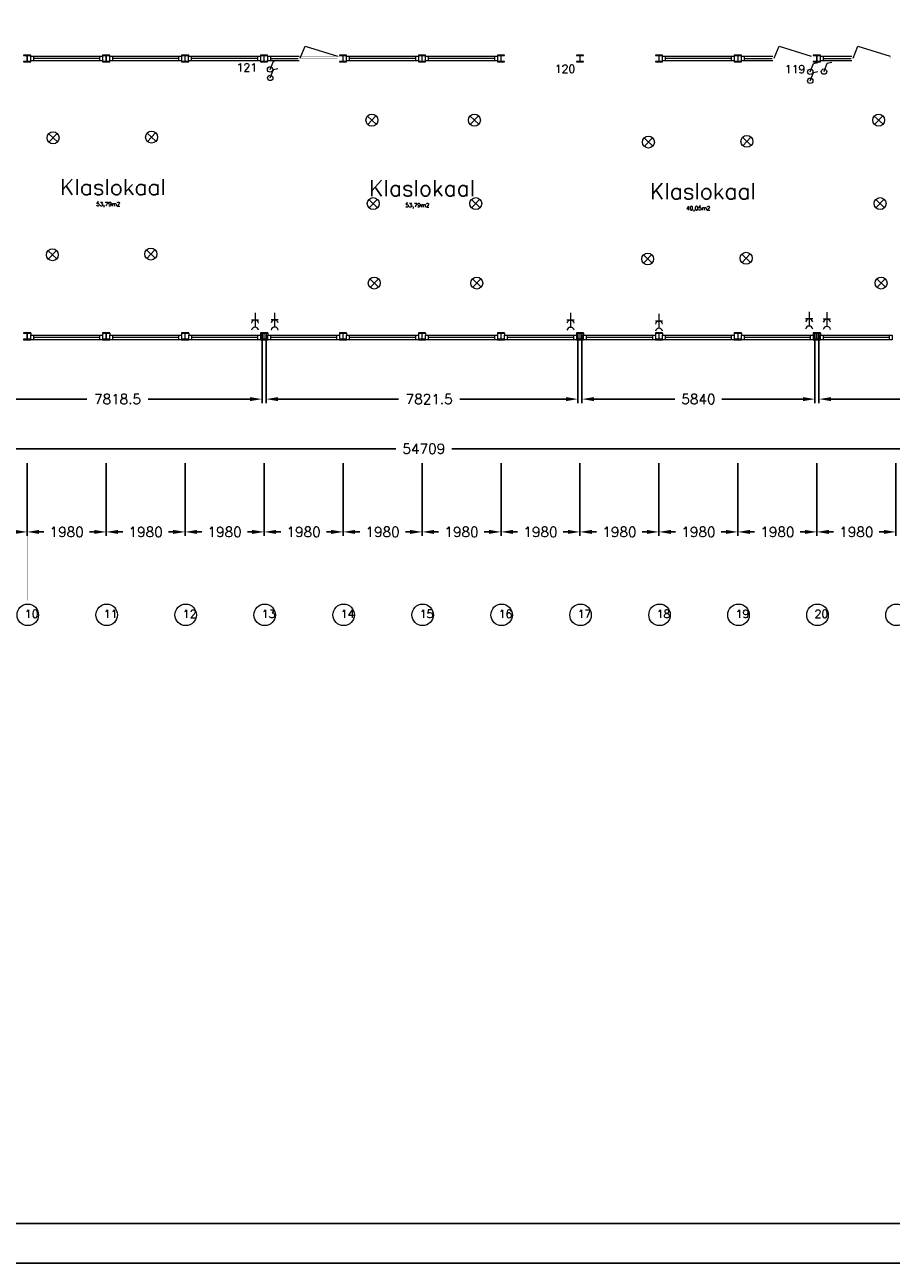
# Model space of a CAD drawing. Header units: millimetres. Extents: x -539328 to 307283, y -3176 to 118900.
# Tile 16 of 33: x 246472 to 268196, y -3176 to 27886. Entities that reach past the tile are written whole.
import ezdxf

# ---------------------------------------------------------------- set-up
doc = ezdxf.new("R2010")
doc.units = ezdxf.units.MM
doc.header["$LTSCALE"] = 50
doc.header["$MEASUREMENT"] = 0
doc.linetypes.add('ACAD_ISO10W100', pattern=[18, 12, -3, 0, -3])
doc.layers.get('0').update_dxf_attribs({"linetype": 'CONTINUOUS'})
doc.layers.get('DEFPOINTS').update_dxf_attribs({"linetype": 'CONTINUOUS'})
doc.layers.add('Binnendeurkozin', color=4, linetype='CONTINUOUS', lineweight=18)
for name, color, linetype in [('Binnenkozijn', 4, 'CONTINUOUS'), ('Binnenmuur', 1, 'CONTINUOUS'), ('Buitenmuur', 1, 'CONTINUOUS'), ('KADER', 1, 'CONTINUOUS'), ('Lichtpunt', 7, 'CONTINUOUS'), ('Maatvoering', 7, 'CONTINUOUS'), ('Profiel', 5, 'CONTINUOUS'), ('Schakelaar', 7, 'CONTINUOUS'), ('Stramien', 7, 'CONTINUOUS'), ('TEKST', 7, 'CONTINUOUS'), ('Timmerwerk', 5, 'CONTINUOUS'), ('Wandcontactdoos', 7, 'CONTINUOUS')]:
    doc.layers.add(name, color=color, linetype=linetype)
doc.styles.get("Standard").update_dxf_attribs({"font": 'romans.shx'})
doc.dimstyles.new('DIM-ARR', dxfattribs={"dimtxt": 2.5, "dimasz": 3, "dimexe": 1, "dimexo": 0, "dimgap": 1.5, "dimtad": 1, "dimdsep": 46, "dimtxsty": 'Standard', "dimcen": -3, "dimdle": 1.25, "dimclrt": 7, "dimadec": 0, "dimazin": 0, "dimtfac": 0.8, "dimtmove": 2, "dimatfit": 3, "dimfxl": 1, "dimtvp": 1.8, "dimtolj": 1, "dimarcsym": 0})

# ---------------------------------------------------------------- blocks, each defined once
blk = doc.blocks.new('*D59')
at = {"layer": 'DEFPOINTS', "color": 0, "transparency": 16777216}
for p in [(229673, 19977), (284382, 19881), (229673, 17253)]:
    blk.add_point(p, dxfattribs=at)
at = {"layer": 'Maatvoering', "color": 0, "lineweight": -2, "transparency": 16777216}
for p, q in [((229673, 19977), (229673, 17153)), ((284382, 19881), (284382, 17153)), ((229973, 17253), (255774, 17253)), ((284082, 17253), (257181, 17253))]:
    blk.add_line(p, q, dxfattribs=at)
at = {"layer": 'Maatvoering', "color": 0, "transparency": 16777216}
for points in [[(229973, 17303), (229973, 17203), (229673, 17253)], [(284082, 17303), (284082, 17203), (284382, 17253)]]:
    blk.add_solid(points, dxfattribs=at)
at = {"layer": 'Maatvoering', "color": 7, "lineweight": 0, "transparency": 16777216, "insert": (256477, 17253), "char_height": 250, "attachment_point": 5}
blk.add_mtext('\\A1;54709', dxfattribs=at)
blk = doc.blocks.new('*D63')
at = {"layer": 'DEFPOINTS', "color": 0, "transparency": 16777216}
for p in [(244602, 20158), (252420, 20158), (244602, 18497)]:
    blk.add_point(p, dxfattribs=at)
at = {"layer": 'Maatvoering', "color": 0, "lineweight": -2, "transparency": 16777216}
for p, q in [((244602, 20158), (244602, 18397)), ((252420, 20158), (252420, 18397)), ((244902, 18497), (248029, 18497)), ((252120, 18497), (249567, 18497))]:
    blk.add_line(p, q, dxfattribs=at)
at = {"layer": 'Maatvoering', "color": 0, "transparency": 16777216}
for points in [[(244902, 18547), (244902, 18447), (244602, 18497)], [(252120, 18547), (252120, 18447), (252420, 18497)]]:
    blk.add_solid(points, dxfattribs=at)
at = {"layer": 'Maatvoering', "color": 7, "lineweight": 0, "transparency": 16777216, "insert": (248798, 18497), "char_height": 250, "attachment_point": 5}
blk.add_mtext('\\A1;7818.5', dxfattribs=at)
blk = doc.blocks.new('*D65')
at = {"layer": 'DEFPOINTS', "color": 0, "transparency": 16777216}
for p in [(252520, 20158), (260342, 20158), (252520, 18497)]:
    blk.add_point(p, dxfattribs=at)
at = {"layer": 'Maatvoering', "color": 0, "lineweight": -2, "transparency": 16777216}
for p, q in [((252520, 20158), (252520, 18397)), ((260342, 20158), (260342, 18397)), ((252820, 18497), (255842, 18497)), ((260042, 18497), (257380, 18497))]:
    blk.add_line(p, q, dxfattribs=at)
at = {"layer": 'Maatvoering', "color": 0, "transparency": 16777216}
for points in [[(252820, 18547), (252820, 18447), (252520, 18497)], [(260042, 18547), (260042, 18447), (260342, 18497)]]:
    blk.add_solid(points, dxfattribs=at)
at = {"layer": 'Maatvoering', "color": 7, "lineweight": 0, "transparency": 16777216, "insert": (256611, 18497), "char_height": 250, "attachment_point": 5}
blk.add_mtext('\\A1;7821.5', dxfattribs=at)
blk = doc.blocks.new('*D66')
at = {"layer": 'DEFPOINTS', "color": 0, "transparency": 16777216}
for p in [(260442, 20158), (266282, 20158), (260442, 18497)]:
    blk.add_point(p, dxfattribs=at)
at = {"layer": 'Maatvoering', "color": 0, "lineweight": -2, "transparency": 16777216}
for p, q in [((260442, 20158), (260442, 18397)), ((266282, 20158), (266282, 18397)), ((260742, 18497), (262771, 18497)), ((265982, 18497), (263952, 18497))]:
    blk.add_line(p, q, dxfattribs=at)
at = {"layer": 'Maatvoering', "color": 0, "transparency": 16777216}
for points in [[(260742, 18547), (260742, 18447), (260442, 18497)], [(265982, 18547), (265982, 18447), (266282, 18497)]]:
    blk.add_solid(points, dxfattribs=at)
at = {"layer": 'Maatvoering', "color": 7, "lineweight": 0, "transparency": 16777216, "insert": (263362, 18497), "char_height": 250, "attachment_point": 5}
blk.add_mtext('\\A1;5840', dxfattribs=at)
blk = doc.blocks.new('*D67')
at = {"layer": 'DEFPOINTS', "color": 0, "transparency": 16777216}
for p in [(266382, 20158), (274202, 20158), (266382, 18497)]:
    blk.add_point(p, dxfattribs=at)
at = {"layer": 'Maatvoering', "color": 0, "lineweight": -2, "transparency": 16777216}
for p, q in [((266382, 20158), (266382, 18397)), ((274202, 20158), (274202, 18397)), ((266682, 18497), (269619, 18497)), ((273902, 18497), (270800, 18497))]:
    blk.add_line(p, q, dxfattribs=at)
at = {"layer": 'Maatvoering', "color": 0, "transparency": 16777216}
for points in [[(266682, 18547), (266682, 18447), (266382, 18497)], [(273902, 18547), (273902, 18447), (274202, 18497)]]:
    blk.add_solid(points, dxfattribs=at)
at = {"layer": 'Maatvoering', "color": 7, "lineweight": 0, "transparency": 16777216, "insert": (270210, 18497), "char_height": 250, "attachment_point": 5}
blk.add_mtext('\\A1;7820', dxfattribs=at)
blk = doc.blocks.new('*D135')
at = {"layer": 'DEFPOINTS', "color": 0, "transparency": 16777216}
for p in [(244552, 16893), (246532, 16893), (244552, 15166)]:
    blk.add_point(p, dxfattribs=at)
at = {"layer": 'Maatvoering', "color": 0, "lineweight": -2, "transparency": 16777216}
for p, q in [((244552, 16893), (244552, 15066)), ((246532, 16893), (246532, 15066)), ((244852, 15166), (244969, 15166)), ((246232, 15166), (246114, 15166))]:
    blk.add_line(p, q, dxfattribs=at)
at = {"layer": 'Maatvoering', "color": 0, "transparency": 16777216}
for points in [[(244852, 15216), (244852, 15116), (244552, 15166)], [(246232, 15216), (246232, 15116), (246532, 15166)]]:
    blk.add_solid(points, dxfattribs=at)
at = {"layer": 'Maatvoering', "color": 7, "lineweight": 0, "transparency": 16777216, "insert": (245542, 15166), "char_height": 250, "attachment_point": 5}
blk.add_mtext('\\A1;1980', dxfattribs=at)
blk = doc.blocks.new('*D136')
at = {"layer": 'DEFPOINTS', "color": 0, "transparency": 16777216}
for p in [(246532, 16893), (248512, 16893), (246532, 15166)]:
    blk.add_point(p, dxfattribs=at)
at = {"layer": 'Maatvoering', "color": 0, "lineweight": -2, "transparency": 16777216}
for p, q in [((246532, 16893), (246532, 15066)), ((248512, 16893), (248512, 15066)), ((246832, 15166), (246949, 15166)), ((248212, 15166), (248094, 15166))]:
    blk.add_line(p, q, dxfattribs=at)
at = {"layer": 'Maatvoering', "color": 0, "transparency": 16777216}
for points in [[(246832, 15216), (246832, 15116), (246532, 15166)], [(248212, 15216), (248212, 15116), (248512, 15166)]]:
    blk.add_solid(points, dxfattribs=at)
at = {"layer": 'Maatvoering', "color": 7, "lineweight": 0, "transparency": 16777216, "insert": (247522, 15166), "char_height": 250, "attachment_point": 5}
blk.add_mtext('\\A1;1980', dxfattribs=at)
blk = doc.blocks.new('*D137')
at = {"layer": 'DEFPOINTS', "color": 0, "transparency": 16777216}
for p in [(248512, 16893), (250492, 16893), (248512, 15166)]:
    blk.add_point(p, dxfattribs=at)
at = {"layer": 'Maatvoering', "color": 0, "lineweight": -2, "transparency": 16777216}
for p, q in [((248512, 16893), (248512, 15066)), ((250492, 16893), (250492, 15066)), ((248812, 15166), (248929, 15166)), ((250192, 15166), (250074, 15166))]:
    blk.add_line(p, q, dxfattribs=at)
at = {"layer": 'Maatvoering', "color": 0, "transparency": 16777216}
for points in [[(248812, 15216), (248812, 15116), (248512, 15166)], [(250192, 15216), (250192, 15116), (250492, 15166)]]:
    blk.add_solid(points, dxfattribs=at)
at = {"layer": 'Maatvoering', "color": 7, "lineweight": 0, "transparency": 16777216, "insert": (249502, 15166), "char_height": 250, "attachment_point": 5}
blk.add_mtext('\\A1;1980', dxfattribs=at)
blk = doc.blocks.new('*D138')
at = {"layer": 'DEFPOINTS', "color": 0, "transparency": 16777216}
for p in [(250492, 16893), (252472, 16893), (250492, 15166)]:
    blk.add_point(p, dxfattribs=at)
at = {"layer": 'Maatvoering', "color": 0, "lineweight": -2, "transparency": 16777216}
for p, q in [((250492, 16893), (250492, 15066)), ((252472, 16893), (252472, 15066)), ((250792, 15166), (250909, 15166)), ((252172, 15166), (252054, 15166))]:
    blk.add_line(p, q, dxfattribs=at)
at = {"layer": 'Maatvoering', "color": 0, "transparency": 16777216}
for points in [[(250792, 15216), (250792, 15116), (250492, 15166)], [(252172, 15216), (252172, 15116), (252472, 15166)]]:
    blk.add_solid(points, dxfattribs=at)
at = {"layer": 'Maatvoering', "color": 7, "lineweight": 0, "transparency": 16777216, "insert": (251482, 15166), "char_height": 250, "attachment_point": 5}
blk.add_mtext('\\A1;1980', dxfattribs=at)
blk = doc.blocks.new('*D139')
at = {"layer": 'DEFPOINTS', "color": 0, "transparency": 16777216}
for p in [(252472, 16893), (254452, 16893), (252472, 15166)]:
    blk.add_point(p, dxfattribs=at)
at = {"layer": 'Maatvoering', "color": 0, "lineweight": -2, "transparency": 16777216}
for p, q in [((252472, 16893), (252472, 15066)), ((254452, 16893), (254452, 15066)), ((252772, 15166), (252889, 15166)), ((254152, 15166), (254034, 15166))]:
    blk.add_line(p, q, dxfattribs=at)
at = {"layer": 'Maatvoering', "color": 0, "transparency": 16777216}
for points in [[(252772, 15216), (252772, 15116), (252472, 15166)], [(254152, 15216), (254152, 15116), (254452, 15166)]]:
    blk.add_solid(points, dxfattribs=at)
at = {"layer": 'Maatvoering', "color": 7, "lineweight": 0, "transparency": 16777216, "insert": (253462, 15166), "char_height": 250, "attachment_point": 5}
blk.add_mtext('\\A1;1980', dxfattribs=at)
blk = doc.blocks.new('*D140')
at = {"layer": 'DEFPOINTS', "color": 0, "transparency": 16777216}
for p in [(254452, 16893), (256432, 16893), (254452, 15166)]:
    blk.add_point(p, dxfattribs=at)
at = {"layer": 'Maatvoering', "color": 0, "lineweight": -2, "transparency": 16777216}
for p, q in [((254452, 16893), (254452, 15066)), ((256432, 16893), (256432, 15066)), ((254752, 15166), (254869, 15166)), ((256132, 15166), (256014, 15166))]:
    blk.add_line(p, q, dxfattribs=at)
at = {"layer": 'Maatvoering', "color": 0, "transparency": 16777216}
for points in [[(254752, 15216), (254752, 15116), (254452, 15166)], [(256132, 15216), (256132, 15116), (256432, 15166)]]:
    blk.add_solid(points, dxfattribs=at)
at = {"layer": 'Maatvoering', "color": 7, "lineweight": 0, "transparency": 16777216, "insert": (255442, 15166), "char_height": 250, "attachment_point": 5}
blk.add_mtext('\\A1;1980', dxfattribs=at)
blk = doc.blocks.new('*D141')
at = {"layer": 'DEFPOINTS', "color": 0, "transparency": 16777216}
for p in [(256432, 16893), (258412, 16893), (256432, 15166)]:
    blk.add_point(p, dxfattribs=at)
at = {"layer": 'Maatvoering', "color": 0, "lineweight": -2, "transparency": 16777216}
for p, q in [((256432, 16893), (256432, 15066)), ((258412, 16893), (258412, 15066)), ((256732, 15166), (256849, 15166)), ((258112, 15166), (257994, 15166))]:
    blk.add_line(p, q, dxfattribs=at)
at = {"layer": 'Maatvoering', "color": 0, "transparency": 16777216}
for points in [[(256732, 15216), (256732, 15116), (256432, 15166)], [(258112, 15216), (258112, 15116), (258412, 15166)]]:
    blk.add_solid(points, dxfattribs=at)
at = {"layer": 'Maatvoering', "color": 7, "lineweight": 0, "transparency": 16777216, "insert": (257422, 15166), "char_height": 250, "attachment_point": 5}
blk.add_mtext('\\A1;1980', dxfattribs=at)
blk = doc.blocks.new('*D142')
at = {"layer": 'DEFPOINTS', "color": 0, "transparency": 16777216}
for p in [(258412, 16893), (260392, 16893), (258412, 15166)]:
    blk.add_point(p, dxfattribs=at)
at = {"layer": 'Maatvoering', "color": 0, "lineweight": -2, "transparency": 16777216}
for p, q in [((258412, 16893), (258412, 15066)), ((260392, 16893), (260392, 15066)), ((258712, 15166), (258829, 15166)), ((260092, 15166), (259974, 15166))]:
    blk.add_line(p, q, dxfattribs=at)
at = {"layer": 'Maatvoering', "color": 0, "transparency": 16777216}
for points in [[(258712, 15216), (258712, 15116), (258412, 15166)], [(260092, 15216), (260092, 15116), (260392, 15166)]]:
    blk.add_solid(points, dxfattribs=at)
at = {"layer": 'Maatvoering', "color": 7, "lineweight": 0, "transparency": 16777216, "insert": (259402, 15166), "char_height": 250, "attachment_point": 5}
blk.add_mtext('\\A1;1980', dxfattribs=at)
blk = doc.blocks.new('*D143')
at = {"layer": 'DEFPOINTS', "color": 0, "transparency": 16777216}
for p in [(260392, 16893), (262372, 16893), (260392, 15166)]:
    blk.add_point(p, dxfattribs=at)
at = {"layer": 'Maatvoering', "color": 0, "lineweight": -2, "transparency": 16777216}
for p, q in [((260392, 16893), (260392, 15066)), ((262372, 16893), (262372, 15066)), ((260692, 15166), (260809, 15166)), ((262072, 15166), (261954, 15166))]:
    blk.add_line(p, q, dxfattribs=at)
at = {"layer": 'Maatvoering', "color": 0, "transparency": 16777216}
for points in [[(260692, 15216), (260692, 15116), (260392, 15166)], [(262072, 15216), (262072, 15116), (262372, 15166)]]:
    blk.add_solid(points, dxfattribs=at)
at = {"layer": 'Maatvoering', "color": 7, "lineweight": 0, "transparency": 16777216, "insert": (261382, 15166), "char_height": 250, "attachment_point": 5}
blk.add_mtext('\\A1;1980', dxfattribs=at)
blk = doc.blocks.new('*D144')
at = {"layer": 'DEFPOINTS', "color": 0, "transparency": 16777216}
for p in [(262372, 16893), (264352, 16893), (262372, 15166)]:
    blk.add_point(p, dxfattribs=at)
at = {"layer": 'Maatvoering', "color": 0, "lineweight": -2, "transparency": 16777216}
for p, q in [((262372, 16893), (262372, 15066)), ((264352, 16893), (264352, 15066)), ((262672, 15166), (262789, 15166)), ((264052, 15166), (263934, 15166))]:
    blk.add_line(p, q, dxfattribs=at)
at = {"layer": 'Maatvoering', "color": 0, "transparency": 16777216}
for points in [[(262672, 15216), (262672, 15116), (262372, 15166)], [(264052, 15216), (264052, 15116), (264352, 15166)]]:
    blk.add_solid(points, dxfattribs=at)
at = {"layer": 'Maatvoering', "color": 7, "lineweight": 0, "transparency": 16777216, "insert": (263362, 15166), "char_height": 250, "attachment_point": 5}
blk.add_mtext('\\A1;1980', dxfattribs=at)
blk = doc.blocks.new('*D145')
at = {"layer": 'DEFPOINTS', "color": 0, "transparency": 16777216}
for p in [(264352, 16893), (266332, 16893), (264352, 15166)]:
    blk.add_point(p, dxfattribs=at)
at = {"layer": 'Maatvoering', "color": 0, "lineweight": -2, "transparency": 16777216}
for p, q in [((264352, 16893), (264352, 15066)), ((266332, 16893), (266332, 15066)), ((264652, 15166), (264769, 15166)), ((266032, 15166), (265914, 15166))]:
    blk.add_line(p, q, dxfattribs=at)
at = {"layer": 'Maatvoering', "color": 0, "transparency": 16777216}
for points in [[(264652, 15216), (264652, 15116), (264352, 15166)], [(266032, 15216), (266032, 15116), (266332, 15166)]]:
    blk.add_solid(points, dxfattribs=at)
at = {"layer": 'Maatvoering', "color": 7, "lineweight": 0, "transparency": 16777216, "insert": (265342, 15166), "char_height": 250, "attachment_point": 5}
blk.add_mtext('\\A1;1980', dxfattribs=at)
blk = doc.blocks.new('*D146')
at = {"layer": 'DEFPOINTS', "color": 0, "transparency": 16777216}
for p in [(266332, 16893), (268312, 16893), (266332, 15166)]:
    blk.add_point(p, dxfattribs=at)
at = {"layer": 'Maatvoering', "color": 0, "lineweight": -2, "transparency": 16777216}
for p, q in [((266332, 16893), (266332, 15066)), ((268312, 16893), (268312, 15066)), ((266632, 15166), (266749, 15166)), ((268012, 15166), (267894, 15166))]:
    blk.add_line(p, q, dxfattribs=at)
at = {"layer": 'Maatvoering', "color": 0, "transparency": 16777216}
for points in [[(266632, 15216), (266632, 15116), (266332, 15166)], [(268012, 15216), (268012, 15116), (268312, 15166)]]:
    blk.add_solid(points, dxfattribs=at)
at = {"layer": 'Maatvoering', "color": 7, "lineweight": 0, "transparency": 16777216, "insert": (267322, 15166), "char_height": 250, "attachment_point": 5}
blk.add_mtext('\\A1;1980', dxfattribs=at)

msp = doc.modelspace()

# ---------------------------------------------------------------- linework, layer by layer
at = {"layer": 'Binnendeurkozin', "lineweight": 0}
for p, q in [((253379.721, 27047.809), (253502.801, 27348.109)), ((253502.801, 27348.109), (254309.721, 27097.809)), ((265259.721, 27045.934), (265382.801, 27346.233)), ((265382.801, 27346.233), (266189.721, 27095.934)), ((267239.721, 27045.933), (267362.801, 27346.232)), ((267362.801, 27346.232), (268169.721, 27095.933))]:
    msp.add_line(p, q, dxfattribs=at)
at = {"layer": 'Binnendeurkozin', "lineweight": 0, "const_width": 0.8}
for points in [[(253327.721, 26983.809), (253327.721, 27097.809), (253379.721, 27097.809), (253379.721, 27047.809), (253394.721, 27047.809), (253394.721, 26983.809), (253327.721, 26983.809)], [(254309.721, 27097.809), (254309.721, 27047.809), (253379.721, 27047.809), (253379.721, 27097.809), (254309.721, 27097.809)], [(254361.721, 26983.809), (254361.721, 27097.809), (254309.721, 27097.809), (254309.721, 27047.809), (254294.721, 27047.809), (254294.721, 26983.809), (254361.721, 26983.809)], [(265207.721, 26981.934), (265207.721, 27095.934), (265259.721, 27095.934), (265259.721, 27045.934), (265274.721, 27045.934), (265274.721, 26981.934), (265207.721, 26981.934)], [(266189.721, 27095.934), (266189.721, 27045.934), (265259.721, 27045.934), (265259.721, 27095.934), (266189.721, 27095.934)], [(266241.721, 26981.934), (266241.721, 27095.934), (266189.721, 27095.934), (266189.721, 27045.934), (266174.721, 27045.934), (266174.721, 26981.934), (266241.721, 26981.934)], [(267187.721, 26981.933), (267187.721, 27095.933), (267239.721, 27095.933), (267239.721, 27045.933), (267254.721, 27045.933), (267254.721, 26981.933), (267187.721, 26981.933)], [(268169.721, 27095.933), (268169.721, 27045.933), (267239.721, 27045.933), (267239.721, 27095.933), (268169.721, 27095.933)], [(268221.721, 26981.933), (268221.721, 27095.933), (268169.721, 27095.933), (268169.721, 27045.933), (268154.721, 27045.933), (268154.721, 26981.933), (268221.721, 26981.933)], [(254294.721, 26983.809), (253394.721, 26983.809)], [(266174.721, 26981.934), (265274.721, 26981.934)], [(268154.721, 26981.933), (267254.721, 26981.933)]]:
    msp.add_lwpolyline(points, dxfattribs=at)
at = {"layer": 'Binnenkozijn', "lineweight": 0}
for p, q in [((246688.721, 27097.81), (248354.721, 27097.81)), ((248354.721, 27040.81), (246688.721, 27040.81)), ((248668.721, 27097.81), (250334.721, 27097.81)), ((250334.721, 27040.81), (248668.721, 27040.81)), ((250647.221, 27097.809), (252313.221, 27097.809)), ((252313.221, 27040.809), (250647.221, 27040.809)), ((252628.721, 27040.81), (253327.721, 27040.809)), ((254608.721, 27097.809), (256274.721, 27097.809)), ((256274.721, 27040.809), (254608.721, 27040.809)), ((256588.721, 27097.809), (258254.721, 27097.809)), ((258254.721, 27040.809), (256588.721, 27040.809)), ((262528.721, 27095.935), (264194.721, 27095.935)), ((264194.721, 27038.935), (262528.721, 27038.935)), ((264508.721, 27038.934), (265207.721, 27038.934)), ((266488.721, 27038.934), (267187.721, 27038.933)), ((253347.72, 26983.81), (252627.221, 26983.81)), ((265227.72, 26981.934), (264507.221, 26981.934)), ((267207.72, 26981.934), (266487.221, 26981.934)), ((246688.721, 20100.807), (248354.721, 20100.807)), ((248354.721, 20043.807), (246688.721, 20043.807)), ((248668.721, 20100.807), (250334.721, 20100.807)), ((250334.721, 20043.807), (248668.721, 20043.807)), ((250648.721, 20100.807), (252314.721, 20100.807)), ((252314.721, 20043.807), (250648.721, 20043.807)), ((252628.721, 20100.807), (254294.721, 20100.807)), ((254294.721, 20043.807), (252628.721, 20043.807)), ((254608.721, 20100.807), (256274.721, 20100.807)), ((256274.721, 20043.807), (254608.721, 20043.807)), ((256588.721, 20100.807), (258254.721, 20100.807)), ((258254.721, 20043.807), (256588.721, 20043.807)), ((258568.721, 20100.807), (260234.721, 20100.807)), ((260234.721, 20043.807), (258568.721, 20043.807)), ((260548.721, 20100.807), (262214.721, 20100.807)), ((262214.721, 20043.807), (260548.721, 20043.807)), ((262528.721, 20100.807), (264194.721, 20100.807)), ((264194.721, 20043.807), (262528.721, 20043.807)), ((264508.721, 20100.807), (266174.721, 20100.807)), ((266174.721, 20043.807), (264508.721, 20043.807)), ((266488.721, 20100.807), (268154.721, 20100.807)), ((268154.721, 20043.807), (266488.721, 20043.807))]:
    msp.add_line(p, q, dxfattribs=at)
for points in [[(246688.721, 26983.81), (246621.721, 26983.81), (246621.721, 27097.81), (246688.721, 27097.81), (246688.721, 26983.81)], [(248421.721, 26983.81), (248354.721, 26983.81), (248354.721, 27097.81), (248421.721, 27097.81), (248421.721, 26983.81)], [(248668.721, 26983.81), (248601.721, 26983.81), (248601.721, 27097.81), (248668.721, 27097.81), (248668.721, 26983.81)], [(250401.721, 26983.81), (250334.721, 26983.81), (250334.721, 27097.81), (250401.721, 27097.81), (250401.721, 26983.81)], [(250647.221, 26983.809), (250580.221, 26983.809), (250580.221, 27097.809), (250647.221, 27097.809), (250647.221, 26983.809)], [(252380.221, 26983.809), (252313.221, 26983.809), (252313.221, 27097.809), (252380.221, 27097.809), (252380.221, 26983.809)], [(252561.721, 27097.81), (252628.721, 27097.81), (252628.721, 26983.81), (252561.721, 26983.81), (252561.721, 27097.81)], [(252627.221, 27097.81), (253347.72, 27097.81)], [(254608.721, 26983.809), (254541.721, 26983.809), (254541.721, 27097.809), (254608.721, 27097.809), (254608.721, 26983.809)], [(256341.721, 26983.809), (256274.721, 26983.809), (256274.721, 27097.809), (256341.721, 27097.809), (256341.721, 26983.809)], [(256588.721, 26983.809), (256521.721, 26983.809), (256521.721, 27097.809), (256588.721, 27097.809), (256588.721, 26983.809)], [(258321.721, 26983.809), (258254.721, 26983.809), (258254.721, 27097.809), (258321.721, 27097.809), (258321.721, 26983.809)], [(262528.721, 26981.935), (262461.721, 26981.935), (262461.721, 27095.935), (262528.721, 27095.935), (262528.721, 26981.935)], [(264261.721, 26981.935), (264194.721, 26981.935), (264194.721, 27095.935), (264261.721, 27095.935), (264261.721, 26981.935)], [(264441.721, 27095.934), (264508.721, 27095.934), (264508.721, 26981.934), (264441.721, 26981.934), (264441.721, 27095.934)], [(264507.221, 27095.934), (265227.72, 27095.934)], [(266421.721, 27095.934), (266488.721, 27095.934), (266488.721, 26981.934), (266421.721, 26981.934), (266421.721, 27095.934)], [(266487.221, 27095.934), (267207.72, 27095.933)], [(248354.721, 26983.81), (246688.721, 26983.81)], [(250334.721, 26983.81), (248668.721, 26983.81)], [(252313.221, 26983.809), (250647.221, 26983.809)], [(256274.721, 26983.809), (254608.721, 26983.809)], [(258254.721, 26983.809), (256588.721, 26983.809)], [(264194.721, 26981.935), (262528.721, 26981.935)], [(246688.721, 19986.807), (246621.721, 19986.807), (246621.721, 20100.807), (246688.721, 20100.807), (246688.721, 19986.807)], [(248354.721, 19986.807), (246688.721, 19986.807)], [(248421.721, 19986.807), (248354.721, 19986.807), (248354.721, 20100.807), (248421.721, 20100.807), (248421.721, 19986.807)], [(248668.721, 19986.807), (248601.721, 19986.807), (248601.721, 20100.807), (248668.721, 20100.807), (248668.721, 19986.807)], [(250334.721, 19986.807), (248668.721, 19986.807)], [(250401.721, 19986.807), (250334.721, 19986.807), (250334.721, 20100.807), (250401.721, 20100.807), (250401.721, 19986.807)], [(250648.721, 19986.807), (250581.721, 19986.807), (250581.721, 20100.807), (250648.721, 20100.807), (250648.721, 19986.807)], [(252314.721, 19986.807), (250648.721, 19986.807)], [(252381.721, 19986.807), (252314.721, 19986.807), (252314.721, 20100.807), (252381.721, 20100.807), (252381.721, 19986.807)], [(252628.721, 19986.807), (252561.721, 19986.807), (252561.721, 20100.807), (252628.721, 20100.807), (252628.721, 19986.807)], [(254294.721, 19986.807), (252628.721, 19986.807)], [(254361.721, 19986.807), (254294.721, 19986.807), (254294.721, 20100.807), (254361.721, 20100.807), (254361.721, 19986.807)], [(254608.721, 19986.807), (254541.721, 19986.807), (254541.721, 20100.807), (254608.721, 20100.807), (254608.721, 19986.807)], [(256274.721, 19986.807), (254608.721, 19986.807)], [(256341.721, 19986.807), (256274.721, 19986.807), (256274.721, 20100.807), (256341.721, 20100.807), (256341.721, 19986.807)], [(256588.721, 19986.807), (256521.721, 19986.807), (256521.721, 20100.807), (256588.721, 20100.807), (256588.721, 19986.807)], [(258254.721, 19986.807), (256588.721, 19986.807)], [(258321.721, 19986.807), (258254.721, 19986.807), (258254.721, 20100.807), (258321.721, 20100.807), (258321.721, 19986.807)], [(258568.721, 19986.807), (258501.721, 19986.807), (258501.721, 20100.807), (258568.721, 20100.807), (258568.721, 19986.807)], [(260234.721, 19986.807), (258568.721, 19986.807)], [(260301.721, 19986.807), (260234.721, 19986.807), (260234.721, 20100.807), (260301.721, 20100.807), (260301.721, 19986.807)], [(260548.721, 19986.807), (260481.721, 19986.807), (260481.721, 20100.807), (260548.721, 20100.807), (260548.721, 19986.807)], [(262214.721, 19986.807), (260548.721, 19986.807)], [(262281.721, 19986.807), (262214.721, 19986.807), (262214.721, 20100.807), (262281.721, 20100.807), (262281.721, 19986.807)], [(262528.721, 19986.807), (262461.721, 19986.807), (262461.721, 20100.807), (262528.721, 20100.807), (262528.721, 19986.807)], [(264194.721, 19986.807), (262528.721, 19986.807)], [(264261.721, 19986.807), (264194.721, 19986.807), (264194.721, 20100.807), (264261.721, 20100.807), (264261.721, 19986.807)], [(264508.721, 19986.807), (264441.721, 19986.807), (264441.721, 20100.807), (264508.721, 20100.807), (264508.721, 19986.807)], [(266174.721, 19986.807), (264508.721, 19986.807)], [(266241.721, 19986.807), (266174.721, 19986.807), (266174.721, 20100.807), (266241.721, 20100.807), (266241.721, 19986.807)], [(266488.721, 19986.807), (266421.721, 19986.807), (266421.721, 20100.807), (266488.721, 20100.807), (266488.721, 19986.807)], [(268154.721, 19986.807), (266488.721, 19986.807)], [(268221.721, 19986.807), (268154.721, 19986.807), (268154.721, 20100.807), (268221.721, 20100.807), (268221.721, 19986.807)]]:
    msp.add_lwpolyline(points, dxfattribs=at)
at = {"layer": 'Binnenmuur', "const_width": 0.8}
for points in [[(252471.721, 20157.808), (252520.221, 20157.808), (252520.221, 26955.309), (252420.221, 26955.309), (252420.221, 20157.808), (252471.721, 20157.808)], [(260391.721, 20157.808), (260441.721, 20157.808), (260441.721, 26955.308), (260341.721, 26955.308), (260341.721, 20157.808), (260391.721, 20157.808)], [(266381.721, 20157.808), (266381.721, 20157.808), (266381.721, 26953.433), (266281.721, 26953.433), (266281.721, 20157.808), (266381.721, 20157.808)]]:
    msp.add_lwpolyline(points, dxfattribs=at)
at = {"layer": 'Buitenmuur', "lineweight": 0, "const_width": 0.8}
for points in [[(260387.221, 26990.809), (258414.721, 26990.809), (258414.721, 27090.809), (260388.721, 27090.809), (260388.721, 26990.809)], [(262367.221, 26990.808), (260394.721, 26990.808), (260394.721, 27090.808), (262368.721, 27090.808), (262368.721, 26990.808)]]:
    msp.add_lwpolyline(points, dxfattribs=at)
at = {"layer": 'KADER'}
msp.add_lwpolyline([(207282.715, -3175.862), (207282.715, 115724.138), (307282.715, 115724.138), (307282.715, -3175.862)], close=True, dxfattribs=at)
msp.add_lwpolyline([(208282.715, -2175.862), (208282.715, 114724.138), (306282.715, 114724.138), (306282.715, -2175.862), (208282.715, -2175.862)], dxfattribs=at)
at = {"layer": 'Lichtpunt', "lineweight": 0}
for p, q in [((255065.483, 25596.344), (255283.026, 25389.764)), ((255070.965, 25384.282), (255277.544, 25601.825)), ((257635.411, 25596.344), (257852.954, 25389.764)), ((257640.892, 25384.282), (257847.472, 25601.825)), ((267772.214, 25596.344), (267989.757, 25389.764)), ((267777.696, 25384.282), (267984.275, 25601.825)), ((249540.7, 25170.315), (249758.243, 24963.736)), ((249546.182, 24958.254), (249752.762, 25175.797)), ((247071.384, 25153.062), (247288.927, 24946.482)), ((247076.865, 24941), (247283.445, 25158.543)), ((261997.978, 25047.899), (262215.521, 24841.32)), ((262003.46, 24835.838), (262210.04, 25053.381)), ((264467.295, 25065.153), (264684.838, 24858.574)), ((264472.776, 24853.092), (264679.356, 25070.635)), ((255100.114, 23503.131), (255317.657, 23296.552)), ((255105.595, 23291.07), (255312.175, 23508.613)), ((257670.042, 23503.131), (257887.584, 23296.552)), ((257675.523, 23291.07), (257882.103, 23508.613)), ((267806.845, 23503.131), (268024.388, 23296.552)), ((267812.326, 23291.07), (268018.906, 23508.613)), ((247054.117, 22219.816), (247271.66, 22013.237)), ((247059.599, 22007.755), (247266.178, 22225.298)), ((249523.434, 22237.07), (249740.976, 22030.49)), ((249528.915, 22025.009), (249735.495, 22242.552)), ((261980.711, 22114.654), (262198.254, 21908.074)), ((261986.193, 21902.593), (262192.773, 22120.136)), ((264450.028, 22131.908), (264667.571, 21925.328)), ((264455.51, 21919.847), (264662.089, 22137.389)), ((255125.047, 21510.047), (255342.59, 21303.467)), ((255130.528, 21297.985), (255337.108, 21515.528)), ((257694.975, 21510.047), (257912.517, 21303.467)), ((257700.456, 21297.985), (257907.036, 21515.528)), ((267831.778, 21510.047), (268049.321, 21303.467)), ((267837.259, 21297.985), (268043.839, 21515.528))]:
    msp.add_line(p, q, dxfattribs=at)
for centre in [(255174.254, 25493.054), (257744.182, 25493.054), (267880.986, 25493.054), (247180.155, 25049.772), (249649.472, 25067.026), (262106.75, 24944.61), (264576.066, 24961.863), (255208.885, 23399.842), (257778.813, 23399.842), (267915.616, 23399.842), (247162.888, 22116.526), (249632.205, 22133.78), (262089.483, 22011.364), (264558.799, 22028.618), (255233.818, 21406.757), (257803.746, 21406.757), (267940.549, 21406.757)]:
    msp.add_circle(centre, 150, dxfattribs=at)
at = {"layer": 'Profiel', "lineweight": 0}
for points in [[(246621.721, 26955.31), (246621.721, 26964.81), (246549.721, 26964.81, -0.414213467), (246534.721, 26979.81), (246534.721, 27101.81, -0.414213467), (246549.721, 27116.81), (246621.721, 27116.81), (246621.721, 27126.31), (246441.721, 27126.311), (246441.721, 27116.811), (246513.721, 27116.811, -0.41421385), (246528.721, 27101.811), (246528.721, 26979.811, -0.414213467), (246513.721, 26964.811), (246441.721, 26964.811), (246441.721, 26955.31)], [(248601.721, 26955.31), (248601.721, 26964.81), (248529.721, 26964.81, -0.414213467), (248514.721, 26979.81), (248514.721, 27101.81, -0.414213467), (248529.721, 27116.81), (248601.721, 27116.81), (248601.721, 27126.31), (248421.721, 27126.311), (248421.721, 27116.811), (248493.721, 27116.811, -0.41421385), (248508.721, 27101.811), (248508.721, 26979.811, -0.414213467), (248493.721, 26964.811), (248421.721, 26964.811), (248421.721, 26955.31)], [(250581.721, 26955.31), (250581.721, 26964.81), (250509.721, 26964.81, -0.414213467), (250494.721, 26979.81), (250494.721, 27101.81, -0.414213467), (250509.721, 27116.81), (250581.721, 27116.81), (250581.721, 27126.31), (250401.721, 27126.311), (250401.721, 27116.811), (250473.721, 27116.811, -0.41421385), (250488.721, 27101.811), (250488.721, 26979.811, -0.414213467), (250473.721, 26964.811), (250401.721, 26964.811), (250401.721, 26955.31)], [(252560.221, 26955.309), (252560.221, 26964.809), (252488.221, 26964.809, -0.414213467), (252473.221, 26979.809), (252473.221, 27101.809, -0.414213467), (252488.221, 27116.809), (252560.221, 27116.809), (252560.221, 27126.309), (252380.221, 27126.309), (252380.221, 27116.809), (252452.221, 27116.809, -0.41421385), (252467.221, 27101.809), (252467.221, 26979.809, -0.414213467), (252452.221, 26964.809), (252380.221, 26964.809), (252380.221, 26955.309)], [(254541.721, 26955.309), (254541.721, 26964.809), (254469.721, 26964.809, -0.414213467), (254454.721, 26979.809), (254454.721, 27101.809, -0.414213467), (254469.721, 27116.809), (254541.721, 27116.809), (254541.721, 27126.309), (254361.721, 27126.309), (254361.721, 27116.809), (254433.721, 27116.809, -0.41421385), (254448.721, 27101.809), (254448.721, 26979.809, -0.414213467), (254433.721, 26964.809), (254361.721, 26964.809), (254361.721, 26955.309)], [(256521.721, 26955.309), (256521.721, 26964.809), (256449.721, 26964.809, -0.414213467), (256434.721, 26979.809), (256434.721, 27101.809, -0.414213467), (256449.721, 27116.809), (256521.721, 27116.809), (256521.721, 27126.309), (256341.721, 27126.309), (256341.721, 27116.809), (256413.721, 27116.809, -0.41421385), (256428.721, 27101.809), (256428.721, 26979.809, -0.414213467), (256413.721, 26964.809), (256341.721, 26964.809), (256341.721, 26955.309)], [(258501.721, 26955.309), (258501.721, 26964.809), (258429.721, 26964.809, -0.414213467), (258414.721, 26979.809), (258414.721, 27101.809, -0.414213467), (258429.721, 27116.809), (258501.721, 27116.809), (258501.721, 27126.309), (258321.721, 27126.309), (258321.721, 27116.809), (258393.721, 27116.809, -0.41421385), (258408.721, 27101.809), (258408.721, 26979.809, -0.414213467), (258393.721, 26964.809), (258321.721, 26964.809), (258321.721, 26955.309)], [(260481.721, 26955.308), (260481.721, 26964.808), (260409.721, 26964.808, -0.414213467), (260394.721, 26979.808), (260394.721, 27101.808, -0.414213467), (260409.721, 27116.808), (260481.721, 27116.808), (260481.721, 27126.308), (260301.721, 27126.308), (260301.721, 27116.808), (260373.721, 27116.808, -0.41421385), (260388.721, 27101.808), (260388.721, 26979.808, -0.414213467), (260373.721, 26964.808), (260301.721, 26964.808), (260301.721, 26955.308)], [(262461.721, 26953.435), (262461.721, 26962.935), (262389.721, 26962.935, -0.414213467), (262374.721, 26977.935), (262374.721, 27099.935, -0.414213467), (262389.721, 27114.935), (262461.721, 27114.935), (262461.721, 27124.435), (262281.721, 27124.435), (262281.721, 27114.935), (262353.721, 27114.935, -0.41421385), (262368.721, 27099.935), (262368.721, 26977.935, -0.414213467), (262353.721, 26962.935), (262281.721, 26962.935), (262281.721, 26953.435)], [(264441.721, 26953.435), (264441.721, 26962.935), (264369.721, 26962.935, -0.414213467), (264354.721, 26977.935), (264354.721, 27099.935, -0.414213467), (264369.721, 27114.935), (264441.721, 27114.935), (264441.721, 27124.435), (264261.721, 27124.435), (264261.721, 27114.935), (264333.721, 27114.935, -0.41421385), (264348.721, 27099.935), (264348.721, 26977.935, -0.414213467), (264333.721, 26962.935), (264261.721, 26962.935), (264261.721, 26953.435)], [(266421.721, 26953.433), (266421.721, 26962.933), (266349.721, 26962.934, -0.414213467), (266334.721, 26977.934), (266334.721, 27099.934, -0.414213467), (266349.721, 27114.934), (266421.721, 27114.934), (266421.721, 27124.434), (266241.721, 27124.434), (266241.721, 27114.934), (266313.721, 27114.934, -0.41421385), (266328.721, 27099.934), (266328.721, 26977.934, -0.414213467), (266313.721, 26962.934), (266241.721, 26962.934), (266241.721, 26953.433)], [(246621.721, 19986.807), (246621.721, 19996.307), (246549.721, 19996.307, -0.414213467), (246534.721, 20011.307), (246534.721, 20133.307, -0.414213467), (246549.721, 20148.307), (246621.721, 20148.307), (246621.721, 20157.807), (246441.721, 20157.808), (246441.721, 20148.308), (246513.721, 20148.308, -0.41421385), (246528.721, 20133.308), (246528.721, 20011.308, -0.414213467), (246513.721, 19996.308), (246441.721, 19996.308), (246441.721, 19986.807)], [(248601.721, 19986.807), (248601.721, 19996.307), (248529.721, 19996.307, -0.414213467), (248514.721, 20011.307), (248514.721, 20133.307, -0.414213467), (248529.721, 20148.307), (248601.721, 20148.307), (248601.721, 20157.807), (248421.721, 20157.808), (248421.721, 20148.308), (248493.721, 20148.308, -0.41421385), (248508.721, 20133.308), (248508.721, 20011.308, -0.414213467), (248493.721, 19996.308), (248421.721, 19996.308), (248421.721, 19986.807)], [(250581.721, 19986.807), (250581.721, 19996.307), (250509.721, 19996.307, -0.414213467), (250494.721, 20011.307), (250494.721, 20133.307, -0.414213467), (250509.721, 20148.307), (250581.721, 20148.307), (250581.721, 20157.807), (250401.721, 20157.808), (250401.721, 20148.308), (250473.721, 20148.308, -0.41421385), (250488.721, 20133.308), (250488.721, 20011.308, -0.414213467), (250473.721, 19996.308), (250401.721, 19996.308), (250401.721, 19986.807)], [(252561.721, 19986.807), (252561.721, 19996.307), (252489.721, 19996.307, -0.414213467), (252474.721, 20011.307), (252474.721, 20133.307, -0.414213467), (252489.721, 20148.307), (252561.721, 20148.307), (252561.721, 20157.807), (252381.721, 20157.808), (252381.721, 20148.308), (252453.721, 20148.308, -0.41421385), (252468.721, 20133.308), (252468.721, 20011.308, -0.414213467), (252453.721, 19996.308), (252381.721, 19996.308), (252381.721, 19986.807)], [(254541.721, 19986.807), (254541.721, 19996.307), (254469.721, 19996.307, -0.414213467), (254454.721, 20011.307), (254454.721, 20133.307, -0.414213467), (254469.721, 20148.307), (254541.721, 20148.307), (254541.721, 20157.807), (254361.721, 20157.808), (254361.721, 20148.308), (254433.721, 20148.308, -0.41421385), (254448.721, 20133.308), (254448.721, 20011.308, -0.414213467), (254433.721, 19996.308), (254361.721, 19996.308), (254361.721, 19986.807)], [(256521.721, 19986.807), (256521.721, 19996.307), (256449.721, 19996.307, -0.414213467), (256434.721, 20011.307), (256434.721, 20133.307, -0.414213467), (256449.721, 20148.307), (256521.721, 20148.307), (256521.721, 20157.807), (256341.721, 20157.808), (256341.721, 20148.308), (256413.721, 20148.308, -0.41421385), (256428.721, 20133.308), (256428.721, 20011.308, -0.414213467), (256413.721, 19996.308), (256341.721, 19996.308), (256341.721, 19986.807)], [(258501.721, 19986.807), (258501.721, 19996.307), (258429.721, 19996.307, -0.414213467), (258414.721, 20011.307), (258414.721, 20133.307, -0.414213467), (258429.721, 20148.307), (258501.721, 20148.307), (258501.721, 20157.807), (258321.721, 20157.808), (258321.721, 20148.308), (258393.721, 20148.308, -0.41421385), (258408.721, 20133.308), (258408.721, 20011.308, -0.414213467), (258393.721, 19996.308), (258321.721, 19996.308), (258321.721, 19986.807)], [(260481.721, 19986.807), (260481.721, 19996.307), (260409.721, 19996.307, -0.414213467), (260394.721, 20011.307), (260394.721, 20133.307, -0.414213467), (260409.721, 20148.307), (260481.721, 20148.307), (260481.721, 20157.807), (260301.721, 20157.808), (260301.721, 20148.308), (260373.721, 20148.308, -0.41421385), (260388.721, 20133.308), (260388.721, 20011.308, -0.414213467), (260373.721, 19996.308), (260301.721, 19996.308), (260301.721, 19986.807)], [(262461.721, 19986.807), (262461.721, 19996.307), (262389.721, 19996.307, -0.414213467), (262374.721, 20011.307), (262374.721, 20133.307, -0.414213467), (262389.721, 20148.307), (262461.721, 20148.307), (262461.721, 20157.807), (262281.721, 20157.808), (262281.721, 20148.308), (262353.721, 20148.308, -0.41421385), (262368.721, 20133.308), (262368.721, 20011.308, -0.414213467), (262353.721, 19996.308), (262281.721, 19996.308), (262281.721, 19986.807)], [(264441.721, 19986.807), (264441.721, 19996.307), (264369.721, 19996.307, -0.414213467), (264354.721, 20011.307), (264354.721, 20133.307, -0.414213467), (264369.721, 20148.307), (264441.721, 20148.307), (264441.721, 20157.807), (264261.721, 20157.808), (264261.721, 20148.308), (264333.721, 20148.308, -0.41421385), (264348.721, 20133.308), (264348.721, 20011.308, -0.414213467), (264333.721, 19996.308), (264261.721, 19996.308), (264261.721, 19986.807)], [(266421.721, 19986.807), (266421.721, 19996.307), (266349.721, 19996.307, -0.414213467), (266334.721, 20011.307), (266334.721, 20133.307, -0.414213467), (266349.721, 20148.307), (266421.721, 20148.307), (266421.721, 20157.807), (266241.721, 20157.808), (266241.721, 20148.308), (266313.721, 20148.308, -0.41421385), (266328.721, 20133.308), (266328.721, 20011.308, -0.414213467), (266313.721, 19996.308), (266241.721, 19996.308), (266241.721, 19986.807)]]:
    msp.add_lwpolyline(points, format="xyb", close=True, dxfattribs=at)
at = {"layer": 'Schakelaar', "lineweight": 0}
for p, q in [((252621.776, 26764.955), (252704.535, 26974.182)), ((252625.5, 26552.835), (252708.259, 26762.062)), ((266165.915, 26705.427), (266248.674, 26914.654)), ((266510.701, 26711.273), (266593.46, 26920.5)), ((266165.982, 26481.017), (266248.741, 26690.244))]:
    msp.add_line(p, q, dxfattribs=at)
for centre in [(252621.776, 26764.955), (266165.915, 26705.427), (266510.701, 26711.273), (252625.5, 26552.835), (266165.982, 26481.017)]:
    msp.add_circle(centre, 67.5, dxfattribs=at)
at = {"layer": 'Stramien', "linetype": 'ACAD_ISO10W100', "lineweight": 0, "const_width": 0.8}
for points in [[(246531.721, 16893.042), (246531.721, 13439.215)], [(248511.721, 16893.042), (248511.721, 13439.215)], [(250491.721, 16893.042), (250491.721, 13439.215)], [(252471.721, 16893.042), (252471.721, 13439.215)], [(254451.721, 16893.042), (254451.721, 13439.215)], [(256431.721, 16893.042), (256431.721, 13439.215)], [(258411.721, 16893.042), (258411.721, 13439.215)], [(260391.721, 16893.042), (260391.721, 13439.215)], [(262371.721, 16893.042), (262371.721, 13439.215)], [(264351.721, 16893.042), (264351.721, 13439.215)], [(266331.721, 16893.042), (266331.721, 13439.215)]]:
    msp.add_lwpolyline(points, dxfattribs=at)
at = {"layer": 'Stramien', "lineweight": 0}
for centre in [(246546.904, 13085.834), (248526.904, 13085.834), (250506.904, 13085.834), (252486.904, 13085.834), (254466.904, 13085.834), (256446.904, 13085.834), (258426.904, 13085.834), (260406.904, 13085.834), (262386.904, 13085.834), (264366.904, 13085.834), (266346.904, 13085.834), (268326.904, 13085.834)]:
    msp.add_circle(centre, 269.662, dxfattribs=at)
at = {"layer": 'Timmerwerk', "lineweight": 0}
for p, q in [((246621.721, 20148.307), (246621.721, 20100.807)), ((248421.721, 20148.308), (248421.721, 20100.807)), ((248601.721, 20148.307), (248601.721, 20100.807)), ((250401.721, 20148.308), (250401.721, 20100.807)), ((250581.721, 20148.307), (250581.721, 20100.807)), ((252381.721, 20148.308), (252381.721, 20100.807)), ((252561.721, 20148.307), (252561.721, 20100.807)), ((254361.721, 20148.308), (254361.721, 20100.807)), ((254541.721, 20148.307), (254541.721, 20100.807)), ((256341.721, 20148.308), (256341.721, 20100.807)), ((256521.721, 20148.307), (256521.721, 20100.807)), ((258321.721, 20148.308), (258321.721, 20100.807)), ((258501.721, 20148.307), (258501.721, 20100.807)), ((260301.721, 20148.308), (260301.721, 20100.807)), ((260481.721, 20148.307), (260481.721, 20100.807)), ((262281.721, 20148.308), (262281.721, 20100.807)), ((262461.721, 20148.307), (262461.721, 20100.807)), ((264261.721, 20148.308), (264261.721, 20100.807)), ((264441.721, 20148.307), (264441.721, 20100.807)), ((266241.721, 20148.308), (266241.721, 20100.807)), ((266421.721, 20148.307), (266421.721, 20100.807))]:
    msp.add_line(p, q, dxfattribs=at)
at = {"layer": 'Wandcontactdoos', "lineweight": 0}
for p, q in [((252704.535, 26974.182), (252814.382, 26999.326)), ((252708.259, 26762.062), (252818.106, 26787.206)), ((266248.674, 26914.654), (266358.522, 26939.799)), ((266248.741, 26690.244), (266358.589, 26715.388)), ((266593.46, 26920.5), (266703.308, 26945.644)), ((252244.867, 20658.755), (252244.867, 20478.755)), ((252736.636, 20663.159), (252736.636, 20483.159)), ((260156.654, 20656.603), (260156.654, 20476.603)), ((262373.363, 20632.981), (262373.363, 20452.981)), ((266227.868, 20508.235), (266047.868, 20508.235)), ((266137.868, 20688.235), (266137.868, 20508.235)), ((266137.868, 20508.235), (266137.868, 20328.235)), ((266583.412, 20678.275), (266583.412, 20498.275)), ((252334.867, 20478.755), (252154.867, 20478.755)), ((252244.867, 20478.755), (252244.867, 20298.755)), ((252826.636, 20483.159), (252646.636, 20483.159)), ((252736.636, 20483.159), (252736.636, 20303.159)), ((260246.654, 20476.603), (260066.654, 20476.603)), ((260156.654, 20476.603), (260156.654, 20296.603)), ((262463.363, 20452.981), (262283.363, 20452.981)), ((262373.363, 20452.981), (262373.363, 20272.981)), ((266673.412, 20498.275), (266493.412, 20498.275)), ((266583.412, 20498.275), (266583.412, 20318.275))]:
    msp.add_line(p, q, dxfattribs=at)
for centre in [(266137.868, 20416.556), (252244.867, 20387.077), (252244.867, 20207.077), (252736.636, 20391.48), (252736.636, 20211.48), (260156.654, 20384.925), (260156.654, 20204.925), (262373.363, 20361.302), (262373.363, 20181.302), (266137.868, 20236.556), (266583.412, 20406.597), (266583.412, 20226.597)]:
    msp.add_arc(centre, 91.678, 10.9801994, 169.0198006, dxfattribs=at)

# ---------------------------------------------------------------- texts
at = {"lineweight": 0, "char_height": 100, "attachment_point": 1}
for s, insert in [('53,79m2', (248263.867, 23440.055)), ('53,79m2', (256014.597, 23410.118)), ('40,05m2', (263056.837, 23334.242))]:
    msp.add_mtext_dynamic_manual_height_columns(s, width=2150.52218, gutter_width=15, heights=[0], dxfattribs=dict(at, insert=insert))
at = {"layer": 'TEKST', "lineweight": 0, "attachment_point": 1}
for s, insert, char_height in [('121', (251782.622, 26915.796), 200), ('120', (259760.623, 26880.204), 200), ('119', (265528.359, 26871.94), 200), ('Klaslokaal', (247354.865, 24016.637), 400), ('Klaslokaal', (255105.595, 23986.7), 400), ('Klaslokaal', (262147.835, 23910.825), 400), ('10', (246474.293, 13209.477), 200), ('11', (248454.293, 13209.477), 200), ('12', (250434.293, 13209.477), 200), ('13', (252414.293, 13209.477), 200), ('14', (254394.293, 13209.477), 200), ('15', (256374.293, 13209.477), 200), ('16', (258354.293, 13209.477), 200), ('17', (260334.293, 13209.477), 200), ('18', (262314.293, 13209.477), 200), ('19', (264294.293, 13209.477), 200), ('20', (266274.293, 13209.477), 200)]:
    msp.add_mtext_dynamic_manual_height_columns(s, width=2150.52218, gutter_width=15, heights=[0], dxfattribs=dict(at, insert=insert, char_height=char_height))

# ---------------------------------------------------------------- dimensions: what is measured, and where the dimension line sits
at = {"layer": 'Maatvoering', "lineweight": 0}
for base, p1, p2, picture, middle in [((229672.721, 17252.847), (284381.721, 19880.807), (229672.721, 19977.307), '*D59', (256477.221, 17252.847)), ((244601.721, 18497.078), (252420.221, 20157.808), (244601.721, 20157.808), '*D63', (248797.818, 18497.078)), ((252520.221, 18497.078), (260341.721, 20157.808), (252520.221, 20157.808), '*D65', (256610.64, 18497.078)), ((260441.721, 18497.078), (266281.721, 20157.808), (260441.721, 20157.808), '*D66', (263361.721, 18497.078)), ((266381.721, 18497.078), (274201.721, 20157.808), (266381.721, 20157.808), '*D67', (270209.95, 18497.078)), ((244551.721, 15166.128), (246531.721, 16893.042), (244551.721, 16893.042), '*D135', (245541.721, 15166.128)), ((246531.721, 15166.128), (248511.721, 16893.042), (246531.721, 16893.042), '*D136', (247521.721, 15166.128)), ((248511.721, 15166.128), (250491.721, 16893.042), (248511.721, 16893.042), '*D137', (249501.721, 15166.128)), ((250491.721, 15166.128), (252471.721, 16893.042), (250491.721, 16893.042), '*D138', (251481.721, 15166.128)), ((252471.721, 15166.128), (254451.721, 16893.042), (252471.721, 16893.042), '*D139', (253461.721, 15166.128)), ((254451.721, 15166.128), (256431.721, 16893.042), (254451.721, 16893.042), '*D140', (255441.721, 15166.128)), ((256431.721, 15166.128), (258411.721, 16893.042), (256431.721, 16893.042), '*D141', (257421.721, 15166.128)), ((258411.721, 15166.128), (260391.721, 16893.042), (258411.721, 16893.042), '*D142', (259401.721, 15166.128)), ((260391.721, 15166.128), (262371.721, 16893.042), (260391.721, 16893.042), '*D143', (261381.721, 15166.128)), ((262371.721, 15166.128), (264351.721, 16893.042), (262371.721, 16893.042), '*D144', (263361.721, 15166.128)), ((264351.721, 15166.128), (266331.721, 16893.042), (264351.721, 16893.042), '*D145', (265341.721, 15166.128)), ((266331.721, 15166.128), (268311.721, 16893.042), (266331.721, 16893.042), '*D146', (267321.721, 15166.128))]:
    dim = msp.add_linear_dim(base=base, p1=p1, p2=p2, dimstyle='DIM-ARR', override={"dimscale": 100}, dxfattribs=at)
    dim.commit()
    dim.dimension.update_dxf_attribs({"geometry": picture, "text_midpoint": middle, "dimtype": 160})

doc.saveas('drawing.dxf')
